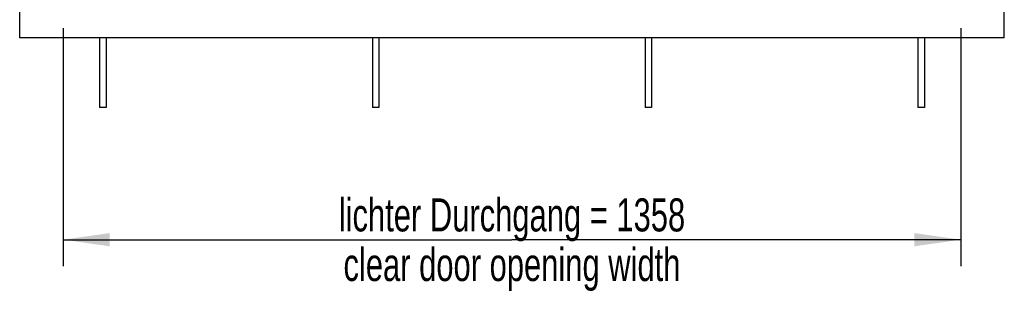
# Model space of a CAD drawing. Header units: millimetres. Extents: x 0 to 8400, y 0 to 5940.
# Tile 3 of 7: x 4767 to 6257, y 2655 to 3067. Entities that reach past the tile are written whole.
import ezdxf

# ---------------------------------------------------------------- set-up
doc = ezdxf.new("R2010")
doc.units = ezdxf.units.MM
doc.header["$LTSCALE"] = 462
doc.layers.get('0').update_dxf_attribs({"linetype": 'CONTINUOUS'})
doc.layers.add('005_AXIS', color=7, linetype='CONTINUOUS')
doc.layers.add('050_DIMENSIONING', color=7, linetype='CONTINUOUS')
doc.styles.get("Standard").update_dxf_attribs({"font": 'txt', "width": 0.7})
doc.dimstyles.new('DIMSTYLE_1', dxfattribs={"dimtxt": 50, "dimasz": 70, "dimexe": 2, "dimexo": 1, "dimtad": 1, "dimdec": 1, "dimtxsty": 'STANDARD', "dimblk": '_FILLED', "dimblk1": '_FILLED', "dimblk2": '_FILLED', "dimcen": 0.09, "dimazin": 2, "dimtp": 1.2, "dimtm": 1.2, "dimtfac": 1, "dimtdec": 1, "dimtofl": 0, "dimtmove": 0, "dimatfit": 3, "dimldrblk": '_FILLED', "dimfxl": 1, "dimtolj": 1, "dimarcsym": 0})

# ---------------------------------------------------------------- blocks, each defined once
blk = doc.blocks.new('_FILLED')
at = {"color": 0, "linetype": 'BYBLOCK'}
blk.add_solid([(0, 0), (-1, 0.143), (-1, -0.143)], dxfattribs=at)
blk = doc.blocks.new('*D2')
at = {"layer": '050_DIMENSIONING', "color": 2, "linetype": 'CONTINUOUS'}
for p, q in [((4832.6, 3054.7), (4832.6, 2694.7)), ((6190.6, 3054.7), (6190.6, 2694.7)), ((4832.6, 2734.7), (5511.6, 2734.7)), ((6190.6, 2734.7), (5511.6, 2734.7))]:
    blk.add_line(p, q, dxfattribs=at)
at = {"layer": '050_DIMENSIONING', "color": 2, "linetype": 'CONTINUOUS', "xscale": 70, "yscale": 70, "zscale": 70, "rotation": 180}
blk.add_blockref('_FILLED', (4832.6, 2734.7), dxfattribs=at)
at = {"layer": '050_DIMENSIONING', "color": 2, "linetype": 'CONTINUOUS', "xscale": 70, "yscale": 70, "zscale": 70}
blk.add_blockref('_FILLED', (6190.6, 2734.7), dxfattribs=at)
at = {"layer": '050_DIMENSIONING', "color": 2, "linetype": 'CONTINUOUS', "insert": (5511.6, 2797.2), "char_height": 50, "width": 1251.786, "attachment_point": 2, "line_spacing_factor": 0.9}
blk.add_mtext('lichter Durchgang = 1358\\Pclear door opening width', dxfattribs=at)

msp = doc.modelspace()

# ---------------------------------------------------------------- linework, layer by layer
at = {"color": 7, "linetype": 'CONTINUOUS'}
for p, q in [((4766.63, 3039.723), (4766.63, 5266.723)), ((6256.63, 3039.723), (6256.63, 5266.723)), ((6256.63, 3039.723), (4766.63, 3039.723))]:
    msp.add_line(p, q, dxfattribs=at)
at = {"layer": '005_AXIS', "color": 7, "linetype": 'CONTINUOUS'}
for p, q in [((4887.63, 3039.723), (4887.63, 2934.723)), ((4897.63, 3039.723), (4897.63, 2934.723)), ((5300.296, 3039.723), (5300.296, 2934.723)), ((5310.296, 3039.723), (5310.296, 2934.723)), ((5712.963, 3039.723), (5712.963, 2934.723)), ((5722.963, 3039.723), (5722.963, 2934.723)), ((6125.63, 3039.723), (6125.63, 2934.723)), ((6135.63, 3039.723), (6135.63, 2934.723)), ((4897.63, 2934.723), (4887.63, 2934.723)), ((5310.296, 2934.723), (5300.296, 2934.723)), ((5722.963, 2934.723), (5712.963, 2934.723)), ((6135.63, 2934.723), (6125.63, 2934.723))]:
    msp.add_line(p, q, dxfattribs=at)

# ---------------------------------------------------------------- dimensions: what is measured, and where the dimension line sits
at = {"layer": '050_DIMENSIONING', "color": 2, "linetype": 'CONTINUOUS'}
dim = msp.add_linear_dim(base=(6190.63, 2734.723), p1=(4832.63, 3055.723), p2=(6190.63, 3055.723), text='lichter Durchgang = <>\\Pclear door opening width', dimstyle='DIMSTYLE_1', dxfattribs=at)
dim.commit()
dim.dimension.update_dxf_attribs({"geometry": '*D2', "text_midpoint": (5511.63, 2734.723), "dimtype": 160})

doc.saveas('drawing.dxf')
